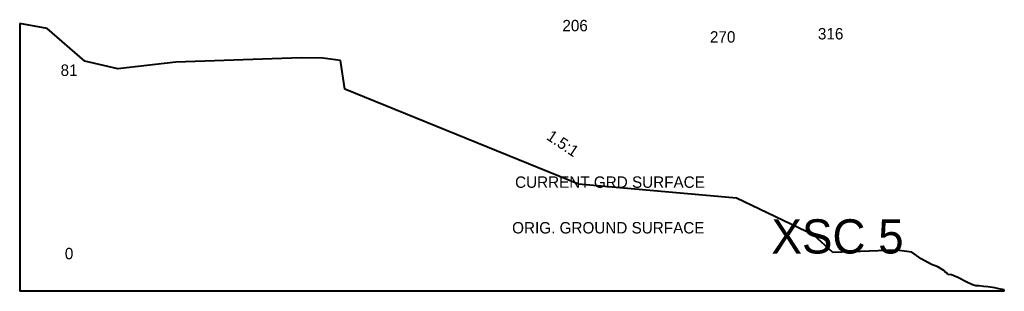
# Model space of a CAD drawing. Extents: x -43 to 388, y -17 to 102.
import ezdxf
from ezdxf.enums import TextEntityAlignment as Align

# ---------------------------------------------------------------- set-up
doc = ezdxf.new("R2010")
doc.units = 0
doc.header["$MEASUREMENT"] = 0
doc.styles.add('Style-font001', font='font001.shx')

msp = doc.modelspace()

# ---------------------------------------------------------------- linework, layer by layer
at = {"lineweight": 40}
for p, q in [((-43.397191, 100.710538), (-43.397191, -16.718083)), ((-31.356284, 98.523417), (-43.397191, 100.710538)), ((-14.764971, 84.160222), (-31.356284, 98.523417)), ((-0.391696, 80.904643), (-14.764971, 84.160222)), ((25.029608, 83.684823), (-0.391696, 80.904643)), ((79.995166, 85.610908), (25.029608, 83.684823)), ((89.542328, 85.477895), (79.995166, 85.610908)), ((97.302756, 84.437719), (89.542328, 85.477895)), ((99.111419, 71.932327), (97.302756, 84.437719)), ((201.569423, 30.194156), (99.111419, 71.932327)), ((270.871827, 24.185328), (201.569423, 30.194156)), ((304.822422, 7.958513), (270.871827, 24.185328)), ((313.206158, 0.307351), (304.822422, 7.958513)), ((341.02605, 1.324013), (313.206158, 0.307351)), ((347.748856, 0.48274), (341.02605, 1.324013)), ((351.870511, -2.42269), (347.748856, 0.48274)), ((356.366477, -4.932243), (351.870511, -2.42269)), ((359.22833, -6.033665), (356.366477, -4.932243)), ((361.768651, -7.563233), (359.22833, -6.033665)), ((362.611333, -8.402478), (361.768651, -7.563233)), ((363.256879, -8.668857), (362.611333, -8.402478)), ((363.633808, -9.297436), (363.256879, -8.668857)), ((365.117422, -9.557002), (363.633808, -9.297436)), ((366.123649, -9.897917), (365.117422, -9.557002)), ((367.964312, -10.685124), (366.123649, -9.897917)), ((371.901821, -12.700725), (367.964312, -10.685124)), ((374.328469, -13.825692), (371.901821, -12.700725)), ((388.325587, -16.718083), (-43.397191, -16.718083)), ((375.857531, -14.282421), (374.328469, -13.825692)), ((377.351261, -14.325674), (375.857531, -14.282421)), ((379.157199, -14.637592), (377.351261, -14.325674)), ((381.155105, -14.736283), (379.157199, -14.637592)), ((384.122436, -15.189312), (381.155105, -14.736283)), ((385.904605, -15.606025), (384.122436, -15.189312)), ((388.210635, -16.006755), (385.904605, -15.606025)), ((388.325587, -16.718083), (388.210635, -16.006755))]:
    msp.add_line(p, q, dxfattribs=at)

# ---------------------------------------------------------------- texts
at = {"style": 'Style-font001'}
for s, p in [('206', (200.136763, 99.792552)), ('270', (264.830216, 94.835208)), ('316', (312.180318, 96.212248)), ('81', (-21.748017, 80.238584)), ('0', (-21.748017, -0.180554))]:
    msp.add_text(s, height=5, dxfattribs=at).set_placement(p, align=Align.MIDDLE_CENTER)
at = {"color": 3, "lineweight": 30, "insert": (194.727854, 48.097518), "char_height": 5, "attachment_point": 5, "rotation": 326.30993247, "line_spacing_factor": 0.975, "style": 'Style-font001'}
msp.add_mtext('1.5:1', dxfattribs=at)
at = {"color": 3, "linetype": 'Continuous', "lineweight": 30, "insert": (215.415686, 31.121379), "char_height": 5, "attachment_point": 5, "line_spacing_factor": 0.975, "style": 'Style-font001'}
msp.add_mtext('CURRENT GRD SURFACE', dxfattribs=at)
at = {"color": 51, "linetype": 'Continuous', "lineweight": 40, "insert": (214.688593, 11.102421), "char_height": 5, "attachment_point": 5, "line_spacing_factor": 0.975, "style": 'Style-font001'}
msp.add_mtext('ORIG. GROUND SURFACE', dxfattribs=at)
at = {"color": 2, "lineweight": 30, "insert": (315.198355, 7.253147), "char_height": 15, "attachment_point": 5, "line_spacing_factor": 0.975, "style": 'Style-font001'}
msp.add_mtext('XSC 5', dxfattribs=at)

doc.saveas('drawing.dxf')
